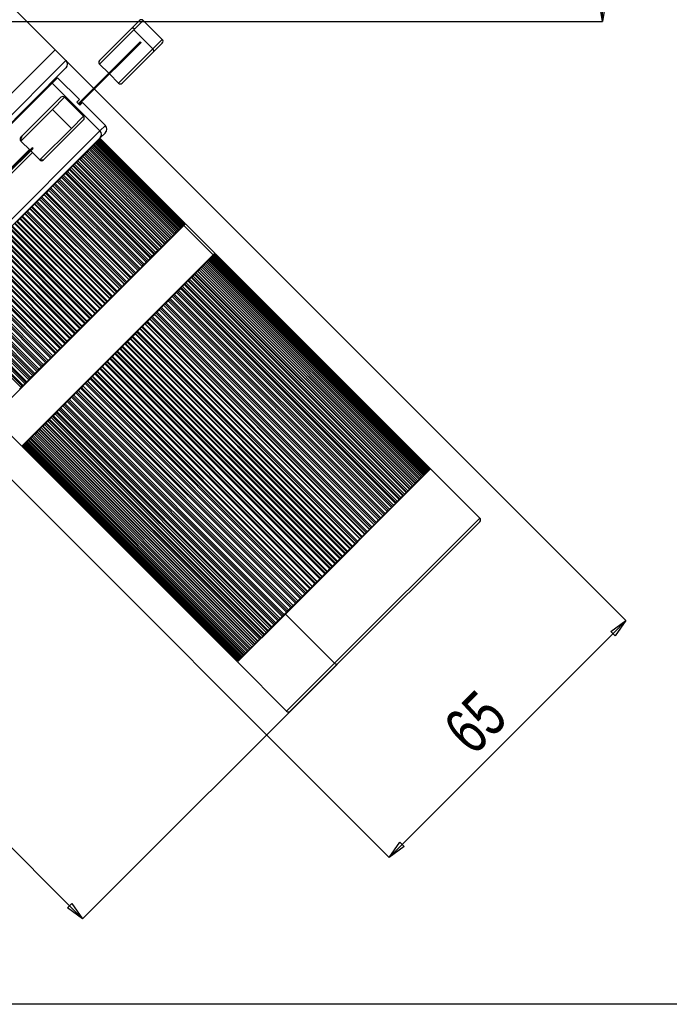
# Model space of a CAD drawing. Header units: millimetres. Extents: x 83 to 924, y 80 to 674.
# Tile 3 of 11: x 436 to 562, y 80 to 271. Entities that reach past the tile are written whole.
import ezdxf

# ---------------------------------------------------------------- set-up
doc = ezdxf.new("R2010")
doc.units = ezdxf.units.MM
doc.header["$PDSIZE"] = -1
doc.linetypes.add('SLD-Solid', pattern=[0])
doc.styles.add('SLDTEXTSTYLE0', font='TXT', dxfattribs={"width": 0.75})
doc.dimstyles.new('SLDDIMSTYLE0', dxfattribs={"dimtxt": 9, "dimasz": 3.556, "dimexe": 0, "dimexo": 0.0625, "dimgap": 2.25, "dimtad": 1, "dimdec": 0, "dimrnd": 1e-09, "dimzin": 12, "dimdsep": 46, "dimtxsty": 'SLDTEXTSTYLE0', "dimblk1": 'CLOSED', "dimblk2": 'CLOSED', "dimsah": 1, "dimcen": 0.09, "dimadec": 0, "dimazin": 3, "dimtfac": 1, "dimtdec": 0, "dimtofl": 0, "dimtmove": 0, "dimatfit": 3, "dimldrblk": 'CLOSED', "dimfxl": 1, "dimfrac": 2, "dimtolj": 1, "dimtzin": 12, "dimarcsym": 0})

# ---------------------------------------------------------------- blocks, each defined once
blk = doc.blocks.new('_Closed')
at = {"color": 0, "linetype": 'ByBlock', "lineweight": -2}
for p, q in [((-1, 0.166667), (0, 0)), ((-1, 0.166667), (-1, -0.166667)), ((0, 0), (-1, -0.166667)), ((0, 0), (-1, 0))]:
    blk.add_line(p, q, dxfattribs=at)
blk = doc.blocks.new('_D_3')
at = {"color": 0, "linetype": 'SLD-Solid', "lineweight": -2}
for p, q in [((420.34, 388.05), (549.35, 388.05)), ((549.35, 384.5), (549.35, 274.45)), ((377.64, 270.89), (549.35, 270.89))]:
    blk.add_line(p, q, dxfattribs=at)
at = {"layer": 'Defpoints', "color": 0, "linetype": 'SLD-Solid'}
for p in [(420.28, 388.05), (377.58, 270.89), (549.35, 270.89)]:
    blk.add_point(p, dxfattribs=at)
at = {"color": 0, "linetype": 'SLD-Solid', "lineweight": -2, "xscale": 3.556, "yscale": 3.556, "zscale": 3.556}
for p, rotation in [((549.35, 388.05), 90), ((549.35, 270.89), 270)]:
    blk.add_blockref('_Closed', p, dxfattribs=dict(at, rotation=rotation))
at = {"color": 0, "linetype": 'SLD-Solid', "lineweight": 18, "insert": (538.1, 331.11), "char_height": 9, "attachment_point": 2, "rotation": 90, "style": 'SLDTEXTSTYLE0'}
blk.add_mtext('\\A1;117', dxfattribs=at)
blk = doc.blocks.new('_D_4')
at = {"color": 0, "linetype": 'SLD-Solid', "lineweight": -2}
for p, q in [((299.76, 317.55), (263.74, 281.54)), ((266.26, 279.03), (445.95, 99.28)), ((497.85, 146.13), (448.47, 96.76))]:
    blk.add_line(p, q, dxfattribs=at)
at = {"layer": 'Defpoints', "color": 0, "linetype": 'SLD-Solid'}
for p in [(299.8, 317.59), (497.89, 146.18), (448.47, 96.76)]:
    blk.add_point(p, dxfattribs=at)
at = {"color": 0, "linetype": 'SLD-Solid', "lineweight": -2, "xscale": 3.556, "yscale": 3.556, "zscale": 3.556}
for p, rotation in [((263.74, 281.54), 134.9912715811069), ((448.47, 96.76), 314.991271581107)]:
    blk.add_blockref('_Closed', p, dxfattribs=dict(at, rotation=rotation))
at = {"color": 0, "linetype": 'SLD-Solid', "lineweight": 18, "insert": (363.45, 197.72), "char_height": 9, "attachment_point": 2, "rotation": 314.9913, "style": 'SLDTEXTSTYLE0'}
blk.add_mtext('\\A1;261', dxfattribs=at)
blk = doc.blocks.new('_D_5')
at = {"color": 0, "linetype": 'SLD-Solid', "lineweight": -2}
for p, q in [((443.17, 265.41), (553.92, 154.63)), ((397.2, 219.46), (507.95, 108.67)), ((510.46, 111.19), (551.4, 152.11))]:
    blk.add_line(p, q, dxfattribs=at)
at = {"layer": 'Defpoints', "color": 0, "linetype": 'SLD-Solid'}
for p in [(443.12, 265.45), (397.15, 219.5), (553.92, 154.63)]:
    blk.add_point(p, dxfattribs=at)
at = {"color": 0, "linetype": 'SLD-Solid', "lineweight": -2, "xscale": 3.556, "yscale": 3.556, "zscale": 3.556}
for p, rotation in [((553.92, 154.63), 44.99127158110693), ((507.95, 108.67), 224.9912715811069)]:
    blk.add_blockref('_Closed', p, dxfattribs=dict(at, rotation=rotation))
at = {"color": 0, "linetype": 'SLD-Solid', "lineweight": 18, "insert": (521.46, 138.09), "char_height": 9, "attachment_point": 2, "rotation": 44.9913, "style": 'SLDTEXTSTYLE0'}
blk.add_mtext('\\A1;65', dxfattribs=at)

msp = doc.modelspace()

# ---------------------------------------------------------------- linework, layer by layer
at = {"color": 7, "linetype": 'SLD-Solid', "lineweight": 25}
for p, q in [((443.12, 265.45), (391.74, 316.86)), ((451.76, 263.34), (458.03, 269.61)), ((458.03, 269.61), (459.54, 271.12)), ((460.25, 271.12), (458.6, 269.47)), ((463.92, 267.44), (460.25, 271.12)), ((458.4, 269.28), (451.76, 262.63)), ((458.6, 269.47), (458.4, 269.28)), ((458.4, 269.28), (462.08, 265.6)), ((449.13, 256.47), (459.66, 267)), ((449.27, 256.33), (459.81, 266.86)), ((459.66, 267), (459.81, 266.86)), ((462.08, 265.6), (463.92, 267.44)), ((463.92, 266.73), (462.23, 265.04)), ((397.15, 219.5), (443.12, 265.45)), ((397.15, 219.5), (443.12, 265.45)), ((445.24, 263.33), (443.12, 265.45)), ((455.43, 258.96), (462.08, 265.6)), ((462.23, 265.04), (456.14, 258.96)), ((399.28, 217.38), (445.24, 263.33)), ((445.24, 261.92), (400.69, 217.38)), ((451.76, 262.63), (453.53, 260.87)), ((443.62, 260.01), (442.56, 258.95)), ((447.86, 255.77), (443.62, 260.01)), ((453.67, 260.73), (455.43, 258.96)), ((442.56, 258.95), (402.6, 219)), ((441.81, 258.2), (441.66, 258.34)), ((442.56, 258.95), (451.82, 249.69)), ((442.82, 259.21), (442.68, 259.35)), ((436.69, 248.64), (444.27, 256.21)), ((444.98, 256.21), (442.63, 253.86)), ((448.65, 252.53), (444.98, 256.21)), ((447.65, 255), (449.13, 256.47)), ((447.79, 254.85), (449.27, 256.33)), ((449.13, 256.47), (449.27, 256.33)), ((447.86, 255.77), (447.37, 255.28)), ((447.37, 255.28), (447.94, 254.71)), ((448.42, 255.2), (447.94, 254.71)), ((452.88, 250.75), (448.42, 255.2)), ((442.63, 253.86), (436.71, 247.95)), ((446.3, 250.18), (442.63, 253.86)), ((446.3, 250.18), (448.65, 252.53)), ((448.65, 251.82), (441.01, 244.19)), ((451.82, 249.69), (452.88, 250.75)), ((411.86, 209.74), (451.82, 249.69)), ((436.49, 248.43), (436.69, 248.64)), ((440.32, 244.2), (446.3, 250.18)), ((452.88, 249.33), (451.86, 248.31)), ((451.86, 248.31), (413.27, 209.74)), ((436.71, 247.95), (436.49, 247.72)), ((436.49, 247.72), (438.26, 245.96)), ((450.36, 246.68), (450.17, 246.48)), ((450.36, 246.68), (450.56, 246.87)), ((466.84, 230.2), (450.36, 246.68)), ((450.56, 246.88), (450.49, 246.95)), ((450.73, 247.04), (450.56, 246.87)), ((450.56, 246.87), (467.03, 230.39)), ((450.73, 247.04), (450.9, 247.21)), ((467.2, 230.56), (450.73, 247.04)), ((451.04, 247.36), (450.9, 247.21)), ((450.9, 247.21), (467.37, 230.73)), ((451.04, 247.36), (451.19, 247.5)), ((467.52, 230.88), (451.04, 247.36)), ((451.31, 247.62), (451.19, 247.5)), ((451.19, 247.5), (467.66, 231.02)), ((451.31, 247.62), (451.43, 247.74)), ((467.78, 231.14), (451.31, 247.62)), ((451.53, 247.84), (451.43, 247.74)), ((451.43, 247.74), (467.9, 231.26)), ((451.53, 247.84), (451.62, 247.93)), ((468, 231.36), (451.53, 247.84)), ((451.69, 248.01), (451.62, 247.93)), ((451.62, 247.93), (468.09, 231.45)), ((451.69, 248.01), (451.76, 248.07)), ((468.17, 231.53), (451.69, 248.01)), ((451.81, 248.12), (451.76, 248.07)), ((451.76, 248.07), (468.23, 231.59)), ((451.81, 248.12), (451.85, 248.16)), ((468.28, 231.64), (451.81, 248.12)), ((451.87, 248.19), (451.85, 248.16)), ((451.85, 248.16), (468.32, 231.68)), ((451.87, 248.19), (451.89, 248.2)), ((468.35, 231.71), (451.87, 248.19)), ((468.36, 231.72), (451.89, 248.2)), ((451.89, 248.2), (468.36, 231.72)), ((451.89, 248.2), (451.89, 248.2)), ((438.15, 246.06), (422.9, 230.82)), ((438.72, 245.5), (423.47, 230.25)), ((438.7, 246.4), (433.44, 241.14)), ((438.85, 246.26), (433.59, 241)), ((438.4, 245.81), (440.17, 244.05)), ((438.85, 246.26), (438.7, 246.4)), ((448.45, 244.76), (448.17, 244.48)), ((448.45, 244.76), (448.5, 244.81)), ((464.92, 228.28), (448.45, 244.76)), ((448.5, 244.81), (448.74, 245.05)), ((448.5, 244.81), (464.97, 228.33)), ((448.99, 245.31), (448.74, 245.05)), ((448.74, 245.05), (465.21, 228.57)), ((448.99, 245.31), (449.02, 245.33)), ((465.47, 228.83), (448.99, 245.31)), ((449.02, 245.33), (449.26, 245.57)), ((449.02, 245.33), (465.49, 228.86)), ((449.5, 245.81), (449.26, 245.57)), ((449.26, 245.57), (465.73, 229.09)), ((449.5, 245.81), (449.74, 246.05)), ((465.97, 229.33), (449.5, 245.81)), ((449.5, 245.81), (465.97, 229.33)), ((449.5, 245.81), (449.5, 245.81)), ((449.95, 246.27), (449.74, 246.05)), ((449.74, 246.05), (466.21, 229.57)), ((449.95, 246.27), (450.17, 246.48)), ((466.43, 229.79), (449.95, 246.27)), ((450.17, 246.48), (466.64, 230.01)), ((440.17, 244.05), (440.32, 244.2)), ((441.01, 244.19), (440.87, 244.05)), ((446.57, 242.88), (446.23, 242.55)), ((446.57, 242.88), (446.69, 243)), ((463.04, 226.4), (446.57, 242.88)), ((446.69, 243), (446.92, 243.23)), ((446.69, 243), (463.16, 226.52)), ((447.23, 243.55), (446.92, 243.23)), ((446.92, 243.23), (463.39, 226.75)), ((447.23, 243.55), (447.33, 243.64)), ((463.71, 227.07), (447.23, 243.55)), ((447.33, 243.64), (447.56, 243.88)), ((447.33, 243.64), (463.8, 227.17)), ((447.86, 244.17), (447.56, 243.88)), ((447.56, 243.88), (464.04, 227.4)), ((447.86, 244.17), (447.93, 244.25)), ((464.33, 227.7), (447.86, 244.17)), ((447.93, 244.25), (448.17, 244.48)), ((447.93, 244.25), (464.41, 227.77)), ((448.17, 244.48), (464.64, 228)), ((444.36, 240.67), (444.54, 240.85)), ((444.54, 240.85), (444.76, 241.07)), ((444.54, 240.85), (461.01, 224.38)), ((445.13, 241.44), (444.76, 241.07)), ((444.76, 241.07), (461.23, 224.59)), ((445.13, 241.44), (445.29, 241.6)), ((461.6, 224.96), (445.13, 241.44)), ((445.29, 241.6), (445.51, 241.83)), ((445.29, 241.6), (461.76, 225.13)), ((445.86, 242.18), (445.51, 241.83)), ((445.51, 241.83), (461.98, 225.35)), ((445.86, 242.18), (446.01, 242.32)), ((462.34, 225.7), (445.86, 242.18)), ((446.01, 242.32), (446.23, 242.55)), ((446.01, 242.32), (462.48, 225.84)), ((446.23, 242.55), (462.7, 226.07)), ((442.72, 239.04), (442.31, 238.63)), ((442.72, 239.04), (442.95, 239.27)), ((459.2, 222.56), (442.72, 239.04)), ((442.95, 239.27), (443.16, 239.47)), ((442.95, 239.27), (459.42, 222.79)), ((443.55, 239.87), (443.16, 239.47)), ((443.16, 239.47), (459.63, 222.99)), ((443.55, 239.87), (443.76, 240.07)), ((460.03, 223.39), (443.55, 239.87)), ((443.76, 240.07), (443.97, 240.29)), ((443.76, 240.07), (460.23, 223.6)), ((444.36, 240.67), (443.97, 240.29)), ((443.97, 240.29), (460.44, 223.81)), ((460.83, 224.19), (444.36, 240.67)), ((440.99, 237.3), (440.55, 236.87)), ((440.99, 237.3), (441, 237.31)), ((457.46, 220.82), (440.99, 237.3)), ((441, 237.31), (441.25, 237.57)), ((441, 237.31), (457.47, 220.84)), ((441.25, 237.57), (441.45, 237.76)), ((441.25, 237.57), (457.73, 221.09)), ((441.87, 238.18), (441.45, 237.76)), ((441.45, 237.76), (457.92, 221.28)), ((441.87, 238.18), (442.11, 238.43)), ((458.34, 221.7), (441.87, 238.18)), ((442.11, 238.43), (442.31, 238.63)), ((442.11, 238.43), (458.59, 221.95)), ((442.31, 238.63), (458.79, 222.15)), ((439.16, 235.48), (438.71, 235.03)), ((439.16, 235.48), (439.2, 235.52)), ((455.64, 219), (439.16, 235.48)), ((439.2, 235.52), (439.47, 235.78)), ((439.2, 235.52), (455.67, 219.04)), ((439.47, 235.78), (439.64, 235.96)), ((439.47, 235.78), (455.94, 219.3)), ((440.09, 236.4), (439.64, 235.96)), ((439.64, 235.96), (456.12, 219.48)), ((440.09, 236.4), (440.11, 236.42)), ((456.56, 219.92), (440.09, 236.4)), ((440.11, 236.42), (440.37, 236.69)), ((440.11, 236.42), (456.58, 219.95)), ((440.37, 236.69), (440.55, 236.87)), ((440.37, 236.69), (456.84, 220.21)), ((440.55, 236.87), (457.03, 220.39)), ((437.28, 233.59), (436.81, 233.13)), ((437.28, 233.59), (437.34, 233.65)), ((453.75, 217.12), (437.28, 233.59)), ((437.34, 233.65), (437.61, 233.93)), ((437.34, 233.65), (453.81, 217.18)), ((437.61, 233.93), (437.77, 234.09)), ((437.61, 233.93), (454.08, 217.45)), ((438.23, 234.54), (437.77, 234.09)), ((437.77, 234.09), (454.24, 217.61)), ((438.23, 234.54), (438.28, 234.59)), ((454.7, 218.07), (438.23, 234.54)), ((438.28, 234.59), (438.55, 234.86)), ((438.28, 234.59), (454.75, 218.11)), ((438.55, 234.86), (438.71, 235.03)), ((438.55, 234.86), (455.02, 218.38)), ((438.71, 235.03), (455.19, 218.55)), ((430.95, 194.18), (468.12, 231.34)), ((451.82, 215.18), (435.34, 231.66)), ((435.43, 231.74), (451.9, 215.27)), ((435.71, 232.02), (452.18, 215.55)), ((436.31, 232.63), (435.85, 232.16)), ((435.85, 232.16), (452.32, 215.69)), ((436.31, 232.63), (436.39, 232.7)), ((452.79, 216.15), (436.31, 232.63)), ((436.39, 232.7), (436.66, 232.98)), ((436.39, 232.7), (452.86, 216.23)), ((436.66, 232.98), (436.81, 233.13)), ((436.66, 232.98), (453.14, 216.5)), ((436.81, 233.13), (453.29, 216.65)), ((467.78, 231.14), (467.9, 231.26)), ((468, 231.36), (467.9, 231.26)), ((468.05, 231.27), (467.98, 231.35)), ((468, 231.36), (468.09, 231.45)), ((468.17, 231.53), (468.09, 231.45)), ((468.12, 231.34), (468.43, 231.65)), ((473.83, 225.63), (468.12, 231.34)), ((468.17, 231.53), (468.23, 231.59)), ((468.28, 231.64), (468.23, 231.59)), ((468.28, 231.64), (468.32, 231.68)), ((468.35, 231.71), (468.32, 231.68)), ((468.35, 231.71), (468.36, 231.72)), ((468.36, 231.72), (468.36, 231.72)), ((474.14, 225.94), (468.43, 231.65)), ((449.86, 213.23), (433.39, 229.7)), ((433.49, 229.81), (449.97, 213.33)), ((433.78, 230.09), (450.25, 213.61)), ((433.89, 230.21), (450.37, 213.73)), ((450.84, 214.21), (434.37, 230.68)), ((434.46, 230.78), (450.93, 214.3)), ((434.74, 231.06), (451.22, 214.58)), ((434.87, 231.19), (451.35, 214.71)), ((465.97, 229.33), (466.21, 229.57)), ((466.43, 229.79), (466.21, 229.57)), ((466.43, 229.79), (466.64, 230.01)), ((466.84, 230.2), (466.64, 230.01)), ((466.84, 230.2), (467.03, 230.39)), ((467.2, 230.56), (467.03, 230.39)), ((467.11, 230.33), (467.04, 230.4)), ((467.2, 230.56), (467.37, 230.73)), ((467.52, 230.88), (467.37, 230.73)), ((467.52, 230.88), (467.66, 231.02)), ((467.78, 231.14), (467.66, 231.02)), ((447.9, 211.27), (431.43, 227.74)), ((431.55, 227.87), (448.03, 211.39)), ((431.84, 228.15), (448.31, 211.68)), ((431.93, 228.25), (448.4, 211.77)), ((448.88, 212.24), (432.4, 228.72)), ((432.52, 228.84), (449, 212.36)), ((432.81, 229.12), (449.28, 212.64)), ((432.91, 229.23), (449.38, 212.75)), ((464.33, 227.7), (464.04, 227.4)), ((464.33, 227.7), (464.41, 227.77)), ((464.41, 227.77), (464.64, 228)), ((464.92, 228.28), (464.64, 228)), ((464.92, 228.28), (464.97, 228.33)), ((464.97, 228.33), (465.21, 228.57)), ((465.47, 228.83), (465.21, 228.57)), ((465.47, 228.83), (465.49, 228.86)), ((465.49, 228.86), (465.73, 229.09)), ((465.97, 229.33), (465.73, 229.09)), ((465.97, 229.33), (465.97, 229.33)), ((445.96, 209.33), (429.48, 225.8)), ((429.63, 225.95), (446.11, 209.47)), ((429.91, 226.23), (446.38, 209.75)), ((429.98, 226.3), (446.46, 209.82)), ((446.92, 210.29), (430.45, 226.77)), ((430.59, 226.91), (447.06, 210.43)), ((430.87, 227.19), (447.34, 210.71)), ((430.95, 227.27), (447.43, 210.79)), ((436.66, 188.47), (473.83, 225.63)), ((462.34, 225.7), (461.98, 225.35)), ((462.34, 225.7), (462.48, 225.84)), ((462.48, 225.84), (462.7, 226.07)), ((463.04, 226.4), (462.7, 226.07)), ((463.04, 226.4), (463.16, 226.52)), ((463.16, 226.52), (463.39, 226.75)), ((463.71, 227.07), (463.39, 226.75)), ((463.71, 227.07), (463.8, 227.17)), ((463.8, 227.17), (464.04, 227.4)), ((473.83, 225.63), (474.14, 225.94)), ((473.95, 225.6), (473.85, 225.51)), ((473.95, 225.6), (474.02, 225.67)), ((473.95, 225.6), (515.66, 183.87)), ((474.09, 225.74), (474.02, 225.67)), ((515.73, 183.95), (474.02, 225.67)), ((474.09, 225.74), (474.14, 225.79)), ((474.09, 225.74), (515.8, 184.01)), ((474.18, 225.83), (474.14, 225.79)), ((515.85, 184.06), (474.14, 225.79)), ((474.18, 225.83), (474.2, 225.85)), ((474.18, 225.83), (515.89, 184.1)), ((474.21, 225.87), (474.2, 225.85)), ((515.91, 184.13), (474.2, 225.85)), ((515.93, 184.14), (474.21, 225.87)), ((474.21, 225.87), (515.93, 184.14)), ((474.21, 225.87), (474.21, 225.87)), ((444.06, 207.42), (427.58, 223.9)), ((427.75, 224.07), (444.22, 207.59)), ((428.02, 224.34), (444.49, 207.86)), ((428.07, 224.39), (444.54, 207.91)), ((445, 208.37), (428.53, 224.85)), ((428.69, 225), (445.16, 208.53)), ((428.96, 225.28), (445.43, 208.8)), ((429.02, 225.34), (445.49, 208.86)), ((460.23, 223.6), (460.44, 223.81)), ((460.83, 224.19), (460.44, 223.81)), ((460.83, 224.19), (461.01, 224.38)), ((461.01, 224.38), (461.23, 224.59)), ((461.6, 224.96), (461.23, 224.59)), ((461.6, 224.96), (461.76, 225.13)), ((461.76, 225.13), (461.98, 225.35)), ((472.06, 223.72), (471.83, 223.48)), ((472.06, 223.72), (472.28, 223.93)), ((472.06, 223.72), (513.78, 181.99)), ((472.5, 224.15), (472.28, 223.93)), ((513.99, 182.21), (472.28, 223.93)), ((472.5, 224.15), (472.69, 224.34)), ((472.5, 224.15), (514.21, 182.43)), ((472.88, 224.54), (472.69, 224.34)), ((514.4, 182.62), (472.69, 224.34)), ((472.89, 224.54), (472.82, 224.62)), ((472.88, 224.54), (473.05, 224.71)), ((472.88, 224.54), (514.6, 182.81)), ((473.22, 224.88), (473.05, 224.71)), ((514.77, 182.98), (473.05, 224.71)), ((473.22, 224.88), (473.37, 225.02)), ((473.22, 224.88), (514.94, 183.15)), ((473.51, 225.17), (473.37, 225.02)), ((515.08, 183.3), (473.37, 225.02)), ((473.51, 225.17), (473.64, 225.29)), ((473.51, 225.17), (515.23, 183.44)), ((473.75, 225.41), (473.64, 225.29)), ((515.35, 183.56), (473.64, 225.29)), ((473.75, 225.41), (473.85, 225.51)), ((473.75, 225.41), (515.47, 183.68)), ((515.57, 183.78), (473.85, 225.51)), ((442.22, 205.58), (425.74, 222.06)), ((425.93, 222.25), (442.4, 205.77)), ((426.19, 222.51), (442.66, 206.03)), ((426.21, 222.53), (442.68, 206.05)), ((443.13, 206.5), (426.65, 222.97)), ((426.83, 223.15), (443.3, 206.67)), ((427.1, 223.42), (443.57, 206.94)), ((427.13, 223.45), (443.61, 206.97)), ((458.34, 221.7), (457.92, 221.28)), ((458.34, 221.7), (458.59, 221.95)), ((458.59, 221.95), (458.79, 222.15)), ((459.2, 222.56), (458.79, 222.15)), ((459.2, 222.56), (459.42, 222.79)), ((459.42, 222.79), (459.63, 222.99)), ((460.03, 223.39), (459.63, 222.99)), ((460.03, 223.39), (460.23, 223.6)), ((469.89, 221.54), (470.19, 221.84)), ((470.26, 221.91), (470.19, 221.84)), ((511.9, 180.12), (470.19, 221.84)), ((470.5, 222.15), (470.26, 221.91)), ((511.97, 180.19), (470.26, 221.91)), ((470.5, 222.15), (470.77, 222.43)), ((470.5, 222.15), (512.21, 180.42)), ((470.82, 222.48), (470.77, 222.43)), ((512.49, 180.7), (470.77, 222.43)), ((471.06, 222.72), (470.82, 222.48)), ((512.54, 180.75), (470.82, 222.48)), ((471.06, 222.72), (471.32, 222.97)), ((471.06, 222.72), (512.77, 180.99)), ((471.35, 223), (471.32, 222.97)), ((513.03, 181.25), (471.32, 222.97)), ((471.58, 223.24), (471.35, 223)), ((513.06, 181.28), (471.35, 223)), ((471.58, 223.24), (471.82, 223.48)), ((471.58, 223.24), (513.3, 181.51)), ((513.53, 181.75), (471.82, 223.48)), ((471.83, 223.48), (471.82, 223.48)), ((513.54, 181.75), (471.83, 223.48)), ((423.57, 219.89), (440.05, 203.42)), ((440.46, 203.83), (423.98, 220.3)), ((424.18, 220.5), (440.66, 204.03)), ((424.43, 220.75), (440.9, 204.27)), ((441.33, 204.69), (424.85, 221.17)), ((425.04, 221.36), (441.52, 204.89)), ((425.3, 221.62), (441.77, 205.14)), ((425.31, 221.63), (441.78, 205.15)), ((456.56, 219.92), (456.12, 219.48)), ((456.56, 219.92), (456.58, 219.95)), ((456.58, 219.95), (456.84, 220.21)), ((456.84, 220.21), (457.03, 220.39)), ((457.46, 220.82), (457.03, 220.39)), ((457.46, 220.82), (457.47, 220.84)), ((457.47, 220.84), (457.73, 221.09)), ((457.73, 221.09), (457.92, 221.28)), ((467.84, 219.49), (468.19, 219.84)), ((468.33, 219.99), (468.19, 219.84)), ((509.9, 178.12), (468.19, 219.84)), ((468.56, 220.21), (468.33, 219.99)), ((510.04, 178.26), (468.33, 219.99)), ((468.56, 220.21), (468.89, 220.55)), ((468.56, 220.21), (510.27, 178.49)), ((469.01, 220.67), (468.89, 220.55)), ((510.61, 178.82), (468.89, 220.55)), ((469.24, 220.9), (469.01, 220.67)), ((510.73, 178.94), (469.01, 220.67)), ((469.24, 220.9), (469.56, 221.21)), ((469.24, 220.9), (510.96, 179.17)), ((469.66, 221.31), (469.56, 221.21)), ((511.27, 179.49), (469.56, 221.21)), ((469.89, 221.54), (469.66, 221.31)), ((511.37, 179.58), (469.66, 221.31)), ((469.89, 221.54), (511.6, 179.82)), ((421.76, 218.08), (438.23, 201.6)), ((421.94, 218.26), (438.41, 201.79)), ((438.8, 202.17), (422.33, 218.65)), ((422.54, 218.86), (439.01, 202.38)), ((422.74, 219.06), (439.22, 202.59)), ((439.61, 202.98), (423.14, 219.46)), ((423.35, 219.67), (439.82, 203.19)), ((454.7, 218.07), (454.24, 217.61)), ((454.7, 218.07), (454.75, 218.11)), ((454.75, 218.11), (455.02, 218.38)), ((455.02, 218.38), (455.19, 218.55)), ((455.64, 219), (455.19, 218.55)), ((455.64, 219), (455.67, 219.04)), ((455.67, 219.04), (455.94, 219.3)), ((455.94, 219.3), (456.12, 219.48)), ((466.3, 217.95), (466.09, 217.74)), ((466.3, 217.95), (466.68, 218.34)), ((466.3, 217.95), (508.01, 176.23)), ((466.87, 218.52), (466.68, 218.34)), ((508.39, 176.61), (466.68, 218.34)), ((467.08, 218.74), (466.87, 218.52)), ((508.58, 176.8), (466.87, 218.52)), ((467.08, 218.74), (467.45, 219.11)), ((467.08, 218.74), (508.8, 177.01)), ((467.62, 219.27), (467.45, 219.11)), ((509.16, 177.38), (467.45, 219.11)), ((467.84, 219.49), (467.62, 219.27)), ((509.33, 177.55), (467.62, 219.27)), ((467.84, 219.49), (509.55, 177.77)), ((436.54, 199.91), (420.06, 216.39)), ((420.29, 216.61), (436.76, 200.13)), ((420.43, 216.75), (436.91, 200.28)), ((437.26, 200.63), (420.79, 217.11)), ((421.01, 217.33), (437.48, 200.85)), ((421.17, 217.49), (437.64, 201.01)), ((438.01, 201.38), (421.54, 217.86)), ((452.79, 216.15), (452.32, 215.69)), ((452.79, 216.15), (452.86, 216.23)), ((452.86, 216.23), (453.14, 216.5)), ((453.14, 216.5), (453.29, 216.65)), ((453.75, 217.12), (453.29, 216.65)), ((453.75, 217.12), (453.81, 217.18)), ((453.81, 217.18), (454.08, 217.45)), ((454.08, 217.45), (454.24, 217.61)), ((464.44, 216.1), (464.19, 215.85)), ((464.64, 216.3), (464.44, 216.1)), ((506.15, 174.37), (464.44, 216.1)), ((464.64, 216.3), (465.05, 216.71)), ((464.64, 216.3), (506.35, 174.57)), ((465.28, 216.93), (465.05, 216.71)), ((506.76, 174.98), (465.05, 216.71)), ((465.48, 217.14), (465.28, 216.93)), ((506.99, 175.21), (465.28, 216.93)), ((465.48, 217.14), (465.88, 217.54)), ((465.48, 217.14), (507.2, 175.41)), ((466.09, 217.74), (465.88, 217.54)), ((507.59, 175.81), (465.88, 217.54)), ((507.8, 176.02), (466.09, 217.74)), ((450.84, 214.21), (450.37, 213.73)), ((450.84, 214.21), (450.93, 214.3)), ((450.93, 214.3), (451.22, 214.58)), ((451.22, 214.58), (451.35, 214.71)), ((451.82, 215.18), (451.35, 214.71)), ((451.82, 215.18), (451.9, 215.27)), ((451.9, 215.27), (452.18, 215.55)), ((452.18, 215.55), (452.32, 215.69)), ((461.97, 213.63), (462.41, 214.07)), ((462.43, 214.09), (462.41, 214.07)), ((504.12, 172.34), (462.41, 214.07)), ((462.7, 214.35), (462.43, 214.09)), ((504.15, 172.37), (462.43, 214.09)), ((462.88, 214.54), (462.7, 214.35)), ((504.41, 172.63), (462.7, 214.35)), ((462.88, 214.54), (463.31, 214.97)), ((462.88, 214.54), (504.59, 172.81)), ((463.32, 214.98), (463.31, 214.97)), ((505.03, 173.24), (463.31, 214.97)), ((463.58, 215.24), (463.32, 214.98)), ((505.04, 173.25), (463.32, 214.98)), ((463.77, 215.43), (463.58, 215.24)), ((505.29, 173.51), (463.58, 215.24)), ((463.77, 215.43), (464.19, 215.85)), ((463.77, 215.43), (505.48, 173.7)), ((505.91, 174.12), (464.19, 215.85)), ((448.88, 212.24), (448.4, 211.77)), ((448.88, 212.24), (449, 212.36)), ((449, 212.36), (449.28, 212.64)), ((449.28, 212.64), (449.38, 212.75)), ((449.86, 213.23), (449.38, 212.75)), ((449.86, 213.23), (449.97, 213.33)), ((449.97, 213.33), (450.25, 213.61)), ((450.25, 213.61), (450.37, 213.73)), ((460.1, 211.75), (460.55, 212.21)), ((460.6, 212.26), (460.55, 212.21)), ((502.27, 170.49), (460.55, 212.21)), ((460.87, 212.53), (460.6, 212.26)), ((502.31, 170.53), (460.6, 212.26)), ((461.04, 212.7), (460.87, 212.53)), ((502.59, 170.8), (460.87, 212.53)), ((461.04, 212.7), (461.49, 213.15)), ((461.04, 212.7), (502.75, 170.97)), ((461.53, 213.18), (461.49, 213.15)), ((503.2, 171.42), (461.49, 213.15)), ((461.79, 213.45), (461.53, 213.18)), ((503.24, 171.46), (461.53, 213.18)), ((461.97, 213.63), (461.79, 213.45)), ((503.51, 171.72), (461.79, 213.45)), ((461.97, 213.63), (503.68, 171.9)), ((446.92, 210.29), (446.46, 209.82)), ((446.92, 210.29), (447.06, 210.43)), ((447.06, 210.43), (447.34, 210.71)), ((447.34, 210.71), (447.43, 210.79)), ((447.9, 211.27), (447.43, 210.79)), ((447.9, 211.27), (448.03, 211.39)), ((448.03, 211.39), (448.31, 211.68)), ((448.31, 211.68), (448.4, 211.77)), ((458.17, 209.83), (458.64, 210.3)), ((458.71, 210.37), (458.64, 210.3)), ((500.35, 168.57), (458.64, 210.3)), ((458.99, 210.65), (458.71, 210.37)), ((500.43, 168.64), (458.71, 210.37)), ((459.14, 210.8), (458.99, 210.65)), ((500.7, 168.92), (458.99, 210.65)), ((459.14, 210.8), (459.6, 211.26)), ((459.14, 210.8), (500.85, 169.07)), ((459.66, 211.32), (459.6, 211.26)), ((501.32, 169.53), (459.6, 211.26)), ((459.94, 211.6), (459.66, 211.32)), ((501.38, 169.59), (459.66, 211.32)), ((460.1, 211.75), (459.94, 211.6)), ((501.65, 169.87), (459.94, 211.6)), ((460.1, 211.75), (501.81, 170.03)), ((445, 208.37), (444.54, 207.91)), ((445, 208.37), (445.16, 208.53)), ((445.16, 208.53), (445.43, 208.8)), ((445.43, 208.8), (445.49, 208.86)), ((445.96, 209.33), (445.49, 208.86)), ((445.96, 209.33), (446.11, 209.47)), ((446.11, 209.47), (446.38, 209.75)), ((446.38, 209.75), (446.46, 209.82)), ((456.22, 207.88), (456.69, 208.35)), ((456.79, 208.45), (456.69, 208.35)), ((498.41, 166.63), (456.69, 208.35)), ((457.07, 208.73), (456.79, 208.45)), ((498.5, 166.72), (456.79, 208.45)), ((457.2, 208.86), (457.07, 208.73)), ((498.78, 167), (457.07, 208.73)), ((457.2, 208.86), (457.67, 209.33)), ((457.2, 208.86), (498.91, 167.13)), ((457.75, 209.41), (457.67, 209.33)), ((499.38, 167.6), (457.67, 209.33)), ((458.03, 209.69), (457.75, 209.41)), ((499.47, 167.69), (457.75, 209.41)), ((458.17, 209.83), (458.03, 209.69)), ((499.75, 167.97), (458.03, 209.69)), ((458.17, 209.83), (499.89, 168.1)), ((443.13, 206.5), (442.68, 206.05)), ((443.13, 206.5), (443.3, 206.67)), ((443.3, 206.67), (443.57, 206.94)), ((443.57, 206.94), (443.61, 206.97)), ((444.06, 207.42), (443.61, 206.97)), ((444.06, 207.42), (444.22, 207.59)), ((444.22, 207.59), (444.49, 207.86)), ((444.49, 207.86), (444.54, 207.91)), ((454.85, 206.51), (454.73, 206.39)), ((455.13, 206.79), (454.85, 206.51)), ((496.56, 164.78), (454.85, 206.51)), ((455.24, 206.9), (455.13, 206.79)), ((496.84, 165.06), (455.13, 206.79)), ((455.24, 206.9), (455.71, 207.37)), ((455.24, 206.9), (496.95, 165.17)), ((455.82, 207.48), (455.71, 207.37)), ((497.42, 165.64), (455.71, 207.37)), ((456.1, 207.76), (455.82, 207.48)), ((497.53, 165.75), (455.82, 207.48)), ((456.22, 207.88), (456.1, 207.76)), ((497.81, 166.03), (456.1, 207.76)), ((456.22, 207.88), (497.93, 166.15)), ((441.33, 204.69), (440.9, 204.27)), ((441.33, 204.69), (441.52, 204.89)), ((441.52, 204.89), (441.77, 205.14)), ((441.77, 205.14), (441.78, 205.15)), ((442.22, 205.58), (441.78, 205.15)), ((442.22, 205.58), (442.4, 205.77)), ((442.4, 205.77), (442.66, 206.03)), ((442.66, 206.03), (442.68, 206.05)), ((452.92, 204.58), (452.78, 204.44)), ((453.2, 204.86), (452.92, 204.58)), ((494.63, 162.85), (452.92, 204.58)), ((453.28, 204.94), (453.2, 204.86)), ((494.91, 163.13), (453.2, 204.86)), ((453.28, 204.94), (453.75, 205.41)), ((453.28, 204.94), (494.99, 163.21)), ((453.88, 205.54), (453.75, 205.41)), ((495.46, 163.69), (453.75, 205.41)), ((454.16, 205.82), (453.88, 205.54)), ((495.59, 163.81), (453.88, 205.54)), ((454.26, 205.92), (454.16, 205.82)), ((495.88, 164.1), (454.16, 205.82)), ((454.26, 205.92), (454.73, 206.39)), ((454.26, 205.92), (495.97, 164.19)), ((496.44, 164.66), (454.73, 206.39)), ((439.01, 202.38), (439.22, 202.59)), ((439.61, 202.98), (439.22, 202.59)), ((439.61, 202.98), (439.82, 203.19)), ((439.82, 203.19), (440.05, 203.42)), ((440.46, 203.83), (440.05, 203.42)), ((440.46, 203.83), (440.66, 204.03)), ((440.66, 204.03), (440.9, 204.27)), ((451.01, 202.67), (450.85, 202.51)), ((451.29, 202.95), (451.01, 202.67)), ((492.72, 160.95), (451.01, 202.67)), ((451.35, 203.01), (451.29, 202.95)), ((493, 161.22), (451.29, 202.95)), ((451.35, 203.01), (451.81, 203.47)), ((451.35, 203.01), (493.06, 161.28)), ((451.96, 203.62), (451.81, 203.47)), ((493.52, 161.74), (451.81, 203.47)), ((452.24, 203.9), (451.96, 203.62)), ((493.67, 161.89), (451.96, 203.62)), ((452.31, 203.97), (452.24, 203.9)), ((493.95, 162.17), (452.24, 203.9)), ((452.31, 203.97), (452.78, 204.44)), ((452.31, 203.97), (494.02, 162.24)), ((494.49, 162.71), (452.78, 204.44)), ((437.26, 200.63), (437.48, 200.85)), ((437.48, 200.85), (437.64, 201.01)), ((438.01, 201.38), (437.64, 201.01)), ((438.01, 201.38), (438.23, 201.6)), ((438.23, 201.6), (438.41, 201.79)), ((438.8, 202.17), (438.41, 201.79)), ((438.8, 202.17), (439.01, 202.38)), ((449.16, 200.82), (448.98, 200.64)), ((449.42, 201.08), (449.16, 200.82)), ((490.87, 159.09), (449.16, 200.82)), ((449.46, 201.12), (449.42, 201.08)), ((491.14, 159.36), (449.42, 201.08)), ((449.46, 201.12), (449.91, 201.57)), ((449.46, 201.12), (491.17, 159.39)), ((450.08, 201.74), (449.91, 201.57)), ((491.62, 159.84), (449.91, 201.57)), ((450.35, 202.01), (450.08, 201.74)), ((491.79, 160.01), (450.08, 201.74)), ((450.4, 202.06), (450.35, 202.01)), ((492.06, 160.28), (450.35, 202.01)), ((450.4, 202.06), (450.85, 202.51)), ((450.4, 202.06), (492.11, 160.33)), ((492.57, 160.79), (450.85, 202.51)), ((436.54, 199.91), (436.2, 199.57)), ((436.54, 199.91), (436.76, 200.13)), ((436.76, 200.13), (436.91, 200.28)), ((437.26, 200.63), (436.91, 200.28)), ((446.76, 198.42), (447.18, 198.84)), ((447.37, 199.03), (447.18, 198.84)), ((488.89, 157.11), (447.18, 198.84)), ((447.63, 199.29), (447.37, 199.03)), ((489.08, 157.31), (447.37, 199.03)), ((447.64, 199.3), (447.63, 199.29)), ((489.34, 157.56), (447.63, 199.29)), ((447.64, 199.3), (448.07, 199.73)), ((447.64, 199.3), (489.35, 157.57)), ((448.25, 199.91), (448.07, 199.73)), ((489.78, 158), (448.07, 199.73)), ((448.51, 200.18), (448.25, 199.91)), ((489.97, 158.19), (448.25, 199.91)), ((448.54, 200.2), (448.51, 200.18)), ((490.23, 158.45), (448.51, 200.18)), ((448.54, 200.2), (448.98, 200.64)), ((448.54, 200.2), (490.25, 158.47)), ((490.69, 158.92), (448.98, 200.64)), ((445.07, 196.73), (445.47, 197.13)), ((445.67, 197.33), (445.47, 197.13)), ((487.18, 155.4), (445.47, 197.13)), ((445.9, 197.56), (445.67, 197.33)), ((487.39, 155.61), (445.67, 197.33)), ((445.9, 197.56), (446.31, 197.97)), ((445.9, 197.56), (487.61, 155.84)), ((446.51, 198.17), (446.31, 197.97)), ((488.02, 156.25), (446.31, 197.97)), ((446.76, 198.42), (446.51, 198.17)), ((488.22, 156.44), (446.51, 198.17)), ((446.76, 198.42), (488.47, 156.69)), ((443.33, 195), (443.11, 194.77)), ((443.5, 195.16), (443.33, 195)), ((485.05, 153.27), (443.33, 195)), ((443.5, 195.16), (443.87, 195.53)), ((443.5, 195.16), (485.21, 153.43)), ((444.08, 195.74), (443.87, 195.53)), ((485.58, 153.8), (443.87, 195.53)), ((444.27, 195.93), (444.08, 195.74)), ((485.8, 154.02), (444.08, 195.74)), ((444.27, 195.93), (444.65, 196.31)), ((444.27, 195.93), (485.98, 154.2)), ((444.86, 196.53), (444.65, 196.31)), ((486.36, 154.59), (444.65, 196.31)), ((445.07, 196.73), (444.86, 196.53)), ((486.58, 154.8), (444.86, 196.53)), ((445.07, 196.73), (486.78, 155.01)), ((430.95, 194.18), (436.66, 188.47)), ((441.39, 193.05), (441.29, 192.96)), ((441.39, 193.05), (441.71, 193.37)), ((441.39, 193.05), (483.1, 151.33)), ((441.94, 193.6), (441.71, 193.37)), ((483.42, 151.64), (441.71, 193.37)), ((442.06, 193.72), (441.94, 193.6)), ((483.65, 151.87), (441.94, 193.6)), ((442.06, 193.72), (442.39, 194.05)), ((442.06, 193.72), (483.77, 151.99)), ((442.62, 194.28), (442.39, 194.05)), ((484.1, 152.33), (442.39, 194.05)), ((442.76, 194.42), (442.62, 194.28)), ((484.33, 152.55), (442.62, 194.28)), ((442.76, 194.42), (443.11, 194.77)), ((442.76, 194.42), (484.47, 152.7)), ((484.82, 153.05), (443.11, 194.77)), ((439.6, 191.27), (439.36, 191.03)), ((439.63, 191.29), (439.6, 191.27)), ((481.31, 149.54), (439.6, 191.27)), ((439.63, 191.29), (439.89, 191.55)), ((439.63, 191.29), (481.34, 149.57)), ((440.12, 191.79), (439.89, 191.55)), ((481.6, 149.82), (439.89, 191.55)), ((440.17, 191.84), (440.12, 191.79)), ((481.84, 150.06), (440.12, 191.79)), ((440.17, 191.84), (440.45, 192.12)), ((440.17, 191.84), (481.89, 150.11)), ((440.69, 192.35), (440.45, 192.12)), ((482.17, 150.39), (440.45, 192.12)), ((440.76, 192.43), (440.69, 192.35)), ((482.4, 150.63), (440.69, 192.35)), ((440.76, 192.43), (441.06, 192.72)), ((440.76, 192.43), (482.47, 150.7)), ((441.29, 192.96), (441.06, 192.72)), ((482.77, 151), (441.06, 192.72)), ((483.01, 151.23), (441.29, 192.96)), ((437.58, 189.24), (437.43, 189.1)), ((437.58, 189.24), (437.72, 189.39)), ((437.58, 189.24), (479.29, 147.52)), ((437.89, 189.56), (437.72, 189.39)), ((479.44, 147.66), (437.72, 189.39)), ((437.89, 189.56), (438.06, 189.73)), ((437.89, 189.56), (479.61, 147.83)), ((438.26, 189.92), (438.06, 189.73)), ((479.78, 148), (438.06, 189.73)), ((438.26, 189.92), (438.45, 190.11)), ((438.26, 189.92), (479.97, 148.2)), ((438.67, 190.33), (438.45, 190.11)), ((480.16, 148.39), (438.45, 190.11)), ((438.67, 190.33), (438.88, 190.55)), ((438.67, 190.33), (480.38, 148.61)), ((439.12, 190.79), (438.88, 190.55)), ((480.6, 148.82), (438.88, 190.55)), ((480.84, 149.06), (439.12, 190.79)), ((439.13, 190.79), (439.12, 190.79)), ((439.13, 190.79), (439.36, 191.03)), ((439.13, 190.79), (480.84, 149.06)), ((481.08, 149.3), (439.36, 191.03)), ((436.75, 188.41), (436.73, 188.4)), ((436.73, 188.4), (478.45, 146.67)), ((478.45, 146.67), (436.73, 188.4)), ((436.73, 188.4), (436.73, 188.4)), ((436.75, 188.41), (436.77, 188.44)), ((436.75, 188.41), (478.46, 146.69)), ((436.81, 188.48), (436.77, 188.44)), ((478.49, 146.71), (436.77, 188.44)), ((436.81, 188.48), (436.86, 188.53)), ((436.81, 188.48), (478.52, 146.75)), ((436.93, 188.59), (436.86, 188.53)), ((478.57, 146.8), (436.86, 188.53)), ((436.93, 188.59), (437, 188.67)), ((436.93, 188.59), (478.64, 146.87)), ((437.09, 188.76), (437, 188.67)), ((478.71, 146.94), (437, 188.67)), ((437.04, 188.85), (437.11, 188.77)), ((437.09, 188.76), (437.19, 188.86)), ((437.09, 188.76), (478.81, 147.03)), ((437.31, 188.98), (437.19, 188.86)), ((478.91, 147.13), (437.19, 188.86)), ((437.31, 188.98), (437.43, 189.1)), ((437.31, 188.98), (479.02, 147.25)), ((479.15, 147.37), (437.43, 189.1)), ((487.82, 155.9), (516, 184.07)), ((515.23, 183.44), (515.35, 183.56)), ((515.47, 183.68), (515.35, 183.56)), ((515.47, 183.68), (515.57, 183.78)), ((515.62, 183.69), (515.55, 183.76)), ((515.66, 183.87), (515.57, 183.78)), ((515.66, 183.87), (515.73, 183.95)), ((515.8, 184.01), (515.73, 183.95)), ((515.8, 184.01), (515.85, 184.06)), ((515.89, 184.1), (515.85, 184.06)), ((515.89, 184.1), (515.91, 184.13)), ((515.93, 184.14), (515.91, 184.13)), ((515.93, 184.14), (515.93, 184.14)), ((525.54, 174.52), (516, 184.07)), ((513.3, 181.51), (513.53, 181.75)), ((513.54, 181.75), (513.53, 181.75)), ((513.78, 181.99), (513.54, 181.75)), ((513.78, 181.99), (513.99, 182.21)), ((514.21, 182.43), (513.99, 182.21)), ((514.21, 182.43), (514.4, 182.62)), ((514.6, 182.81), (514.4, 182.62)), ((514.6, 182.81), (514.77, 182.98)), ((514.67, 182.75), (514.6, 182.82)), ((514.94, 183.15), (514.77, 182.98)), ((514.94, 183.15), (515.08, 183.3)), ((515.23, 183.44), (515.08, 183.3)), ((511.6, 179.82), (511.37, 179.58)), ((511.6, 179.82), (511.9, 180.12)), ((511.97, 180.19), (511.9, 180.12)), ((512.21, 180.42), (511.97, 180.19)), ((512.21, 180.42), (512.49, 180.7)), ((512.54, 180.75), (512.49, 180.7)), ((512.77, 180.99), (512.54, 180.75)), ((512.77, 180.99), (513.03, 181.25)), ((513.06, 181.28), (513.03, 181.25)), ((513.3, 181.51), (513.06, 181.28)), ((509.55, 177.77), (509.33, 177.55)), ((509.55, 177.77), (509.9, 178.12)), ((510.04, 178.26), (509.9, 178.12)), ((510.27, 178.49), (510.04, 178.26)), ((510.27, 178.49), (510.61, 178.82)), ((510.73, 178.94), (510.61, 178.82)), ((510.96, 179.17), (510.73, 178.94)), ((510.96, 179.17), (511.27, 179.49)), ((511.37, 179.58), (511.27, 179.49)), ((507.8, 176.02), (507.59, 175.81)), ((508.01, 176.23), (507.8, 176.02)), ((508.01, 176.23), (508.39, 176.61)), ((508.58, 176.8), (508.39, 176.61)), ((508.8, 177.01), (508.58, 176.8)), ((508.8, 177.01), (509.16, 177.38)), ((509.33, 177.55), (509.16, 177.38)), ((497.36, 146.35), (525.54, 174.52)), ((505.48, 173.7), (505.91, 174.12)), ((506.15, 174.37), (505.91, 174.12)), ((506.35, 174.57), (506.15, 174.37)), ((506.35, 174.57), (506.76, 174.98)), ((506.99, 175.21), (506.76, 174.98)), ((507.2, 175.41), (506.99, 175.21)), ((507.2, 175.41), (507.59, 175.81)), ((525.54, 173.82), (497.89, 146.18)), ((503.68, 171.9), (504.12, 172.34)), ((504.15, 172.37), (504.12, 172.34)), ((504.41, 172.63), (504.15, 172.37)), ((504.59, 172.81), (504.41, 172.63)), ((504.59, 172.81), (505.03, 173.24)), ((505.04, 173.25), (505.03, 173.24)), ((505.29, 173.51), (505.04, 173.25)), ((505.48, 173.7), (505.29, 173.51)), ((501.81, 170.03), (502.27, 170.49)), ((502.31, 170.53), (502.27, 170.49)), ((502.59, 170.8), (502.31, 170.53)), ((502.75, 170.97), (502.59, 170.8)), ((502.75, 170.97), (503.2, 171.42)), ((503.24, 171.46), (503.2, 171.42)), ((503.51, 171.72), (503.24, 171.46)), ((503.68, 171.9), (503.51, 171.72)), ((499.89, 168.1), (500.35, 168.57)), ((500.43, 168.64), (500.35, 168.57)), ((500.7, 168.92), (500.43, 168.64)), ((500.85, 169.07), (500.7, 168.92)), ((500.85, 169.07), (501.32, 169.53)), ((501.38, 169.59), (501.32, 169.53)), ((501.65, 169.87), (501.38, 169.59)), ((501.81, 170.03), (501.65, 169.87)), ((497.93, 166.15), (498.41, 166.63)), ((498.5, 166.72), (498.41, 166.63)), ((498.78, 167), (498.5, 166.72)), ((498.91, 167.13), (498.78, 167)), ((498.91, 167.13), (499.38, 167.6)), ((499.47, 167.69), (499.38, 167.6)), ((499.75, 167.97), (499.47, 167.69)), ((499.89, 168.1), (499.75, 167.97)), ((495.97, 164.19), (496.44, 164.66)), ((496.56, 164.78), (496.44, 164.66)), ((496.84, 165.06), (496.56, 164.78)), ((496.95, 165.17), (496.84, 165.06)), ((496.95, 165.17), (497.42, 165.64)), ((497.53, 165.75), (497.42, 165.64)), ((497.81, 166.03), (497.53, 165.75)), ((497.93, 166.15), (497.81, 166.03)), ((494.02, 162.24), (494.49, 162.71)), ((494.63, 162.85), (494.49, 162.71)), ((494.91, 163.13), (494.63, 162.85)), ((494.99, 163.21), (494.91, 163.13)), ((494.99, 163.21), (495.46, 163.69)), ((495.59, 163.81), (495.46, 163.69)), ((495.88, 164.1), (495.59, 163.81)), ((495.97, 164.19), (495.88, 164.1)), ((492.11, 160.33), (492.57, 160.79)), ((492.72, 160.95), (492.57, 160.79)), ((493, 161.22), (492.72, 160.95)), ((493.06, 161.28), (493, 161.22)), ((493.06, 161.28), (493.52, 161.74)), ((493.67, 161.89), (493.52, 161.74)), ((493.95, 162.17), (493.67, 161.89)), ((494.02, 162.24), (493.95, 162.17)), ((490.25, 158.47), (490.69, 158.92)), ((490.87, 159.09), (490.69, 158.92)), ((491.14, 159.36), (490.87, 159.09)), ((491.17, 159.39), (491.14, 159.36)), ((491.17, 159.39), (491.62, 159.84)), ((491.79, 160.01), (491.62, 159.84)), ((492.06, 160.28), (491.79, 160.01)), ((492.11, 160.33), (492.06, 160.28)), ((488.47, 156.69), (488.89, 157.11)), ((489.08, 157.31), (488.89, 157.11)), ((489.34, 157.56), (489.08, 157.31)), ((489.35, 157.57), (489.34, 157.56)), ((489.35, 157.57), (489.78, 158)), ((489.97, 158.19), (489.78, 158)), ((490.23, 158.45), (489.97, 158.19)), ((490.25, 158.47), (490.23, 158.45)), ((478.52, 146.6), (487.82, 155.9)), ((486.78, 155.01), (486.58, 154.8)), ((486.78, 155.01), (487.18, 155.4)), ((487.39, 155.61), (487.18, 155.4)), ((487.61, 155.84), (487.39, 155.61)), ((487.61, 155.84), (488.02, 156.25)), ((487.82, 155.9), (497.36, 146.35)), ((488.22, 156.44), (488.02, 156.25)), ((488.47, 156.69), (488.22, 156.44)), ((484.47, 152.7), (484.82, 153.05)), ((485.05, 153.27), (484.82, 153.05)), ((485.21, 153.43), (485.05, 153.27)), ((485.21, 153.43), (485.58, 153.8)), ((485.8, 154.02), (485.58, 153.8)), ((485.98, 154.2), (485.8, 154.02)), ((485.98, 154.2), (486.36, 154.59)), ((486.58, 154.8), (486.36, 154.59)), ((482.47, 150.7), (482.77, 151)), ((483.01, 151.23), (482.77, 151)), ((483.1, 151.33), (483.01, 151.23)), ((483.1, 151.33), (483.42, 151.64)), ((483.65, 151.87), (483.42, 151.64)), ((483.77, 151.99), (483.65, 151.87)), ((483.77, 151.99), (484.1, 152.33)), ((484.33, 152.55), (484.1, 152.33)), ((484.47, 152.7), (484.33, 152.55)), ((480.84, 149.06), (481.08, 149.3)), ((481.31, 149.54), (481.08, 149.3)), ((481.34, 149.57), (481.31, 149.54)), ((481.34, 149.57), (481.6, 149.82)), ((481.84, 150.06), (481.6, 149.82)), ((481.89, 150.11), (481.84, 150.06)), ((481.89, 150.11), (482.17, 150.39)), ((482.4, 150.63), (482.17, 150.39)), ((482.47, 150.7), (482.4, 150.63)), ((479.02, 147.25), (478.91, 147.13)), ((479.02, 147.25), (479.15, 147.37)), ((479.29, 147.52), (479.15, 147.37)), ((479.29, 147.52), (479.44, 147.66)), ((479.61, 147.83), (479.44, 147.66)), ((479.61, 147.83), (479.78, 148)), ((479.97, 148.2), (479.78, 148)), ((479.97, 148.2), (480.16, 148.39)), ((480.38, 148.61), (480.16, 148.39)), ((480.38, 148.61), (480.6, 148.82)), ((480.84, 149.06), (480.6, 148.82)), ((480.84, 149.06), (480.84, 149.06)), ((478.46, 146.69), (478.45, 146.67)), ((478.45, 146.67), (478.45, 146.67)), ((478.46, 146.69), (478.49, 146.71)), ((478.52, 146.75), (478.49, 146.71)), ((478.52, 146.75), (478.57, 146.8)), ((478.52, 146.6), (488.06, 137.05)), ((478.64, 146.87), (478.57, 146.8)), ((478.64, 146.87), (478.71, 146.94)), ((478.81, 147.03), (478.71, 146.94)), ((478.81, 147.03), (478.91, 147.13)), ((488.06, 137.05), (497.36, 146.35)), ((497.89, 146.18), (488.77, 137.05))]:
    msp.add_line(p, q, dxfattribs=at)
msp.add_line((923.71, 80.15), (82.71, 80.15))
at = {"color": 7, "linetype": 'SLD-Solid', "lineweight": 25, "flags": 128}
for points in [[(458.03, 269.61), (458.08, 269.64), (458.14, 269.66), (458.21, 269.67), (458.28, 269.66), (458.36, 269.63), (458.45, 269.59), (458.52, 269.54), (458.6, 269.47)], [(462.23, 265.04), (462.26, 265.09), (462.28, 265.15), (462.28, 265.22), (462.27, 265.29), (462.24, 265.37), (462.2, 265.45), (462.14, 265.53), (462.08, 265.6)], [(497.89, 146.18), (497.85, 146.15), (497.8, 146.14), (497.74, 146.14), (497.66, 146.15), (497.59, 146.19), (497.51, 146.23), (497.43, 146.29), (497.36, 146.35)]]:
    msp.add_lwpolyline(points, dxfattribs=at)
at = {"color": 7, "linetype": 'SLD-Solid', "lineweight": 25}
for centre, radius, start, end in [((459.89, 270.77), 0.5, 44.9913, 134.9913), ((463.57, 267.09), 0.5, 314.9913, 44.9913), ((444.54, 262.63), 1, 314.9913, 44.9913), ((452.11, 262.99), 0.5, 134.9913, 224.9913), ((455.79, 259.31), 0.5, 224.9913, 314.9913), ((444.62, 255.85), 0.5, 44.9913, 134.9913), ((448.3, 252.18), 0.5, 314.9913, 44.9913), ((452.17, 250.04), 1, 314.9913, 44.9913), ((437.05, 248.3), 0.487, 136.572, 226.4892), ((451.15, 248.98), 0.975, 316.5458, 46.4657), ((436.84, 248.08), 0.5, 134.9913, 224.9913), ((440.52, 244.4), 0.5, 224.9913, 314.9913), ((440.67, 244.54), 0.491, 223.9705, 313.9328), ((525.19, 174.17), 0.5, 314.9913, 44.9913), ((488.41, 137.41), 0.5, 224.9913, 314.9913)]:
    msp.add_arc(centre, radius, start, end, dxfattribs=at)

# ---------------------------------------------------------------- dimensions: what is measured, and where the dimension line sits
at = {"color": 5, "linetype": 'SLD-Solid', "lineweight": 18}
for base, p1, p2, angle, picture, middle in [((549.35, 270.89), (420.28, 388.05), (377.58, 270.89), 90, '_D_3', (549.35, 331.11)), ((448.47, 96.76), (299.8, 317.59), (497.89, 146.18), 314.9913, '_D_4', (355.49, 189.77)), ((553.92, 154.63), (397.15, 219.5), (443.12, 265.45), 44.9913, '_D_5', (529.42, 130.14))]:
    dim = msp.add_linear_dim(base=base, p1=p1, p2=p2, angle=angle, dimstyle='SLDDIMSTYLE0', dxfattribs=at)
    dim.commit()
    dim.dimension.update_dxf_attribs({"geometry": picture, "text_midpoint": middle, "dimtype": 160})

doc.saveas('drawing.dxf')
